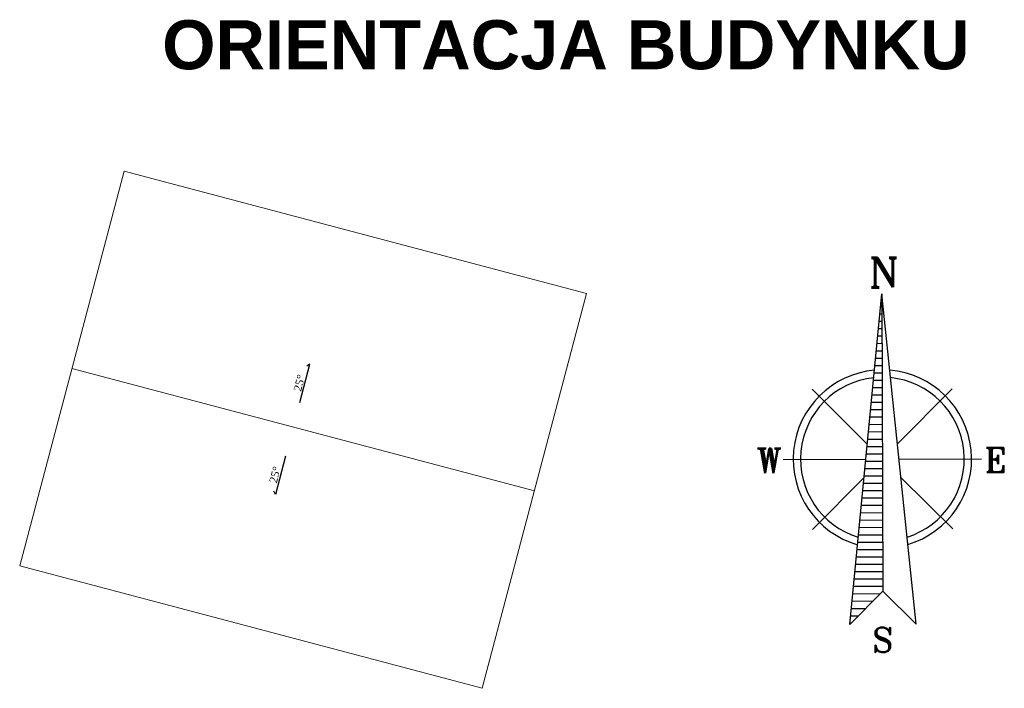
# Model space of a CAD drawing. Header units: millimetres. Extents: x -6697 to 21546, y -3389 to 18959.
# Tile 93 of 153: x 244 to 845, y 6916 to 7325. Entities that reach past the tile are written whole.
import ezdxf

# ---------------------------------------------------------------- set-up
doc = ezdxf.new("R2010")
doc.units = ezdxf.units.MM
doc.layers.add('dach', color=7, linetype='Continuous', lineweight=20, true_color=0xd60036)
doc.layers.add('JK-linie pomocnicze', color=40, linetype='Continuous', true_color=0xffbf00)
doc.layers.add('opisy', color=7, linetype='Continuous')
doc.layers.add('sciany_wew', color=7, linetype='Continuous', lineweight=18)
doc.styles.add('Arial', font='arial.ttf')
doc.styles.add('ROMANT', font='romant.shx')
doc.styles.get("Standard").update_dxf_attribs({"font": 'arial.ttf'})

# ---------------------------------------------------------------- blocks, each defined once
blk = doc.blocks.new('POLNOC_1')
h = blk.add_hatch()
h.set_pattern_fill('_USER', color=256, scale=3, style=0, pattern_type=0)
h.set_pattern_definition([(0, (-13.465, -134.65), (0, 3), [])])
h.paths.add_polyline_path([(0, -121.18), (-13.46, -134.65), (0, 0)])
for points in [[(0, -121.18), (-13.46, -134.65), (0, 0)], [(0, 0), (0, -121.18), (13.46, -134.65)]]:
    blk.add_lwpolyline(points, close=True)
for points in [[(-3.11, -31.1, 0.829946), (-10.22, -102.21)], [(10.22, -102.21, 0.829945), (3.11, -31.1)], [(-3.41, -34.14, 0.815783), (-9.92, -99.17)], [(9.92, -99.17, 0.815783), (3.41, -34.14)]]:
    blk.add_lwpolyline(points, format="xyb")
for points in [[(-28.56, -38.76), (-6.12, -61.2)], [(6.12, -61.2), (28.56, -38.76)], [(-40.39, -67.32), (-6.73, -67.32)], [(6.73, -67.32), (40.39, -67.32)], [(-28.56, -95.89), (-7.48, -74.81)], [(7.48, -74.81), (28.56, -95.89)]]:
    blk.add_lwpolyline(points)
at = {"width": 24.3162, "attachment_point": 5, "style": 'ROMANT'}
for s, insert, char_height in [('\\pt72;N', (0.96, 8.68), 12), ('\\pt60;W', (-46.09, -67.87), 10), ('\\pt60;E', (46.13, -67.87), 10), ('\\pt60;S', (-0.11, -141.01), 10)]:
    blk.add_mtext(s, dxfattribs=dict(at, insert=insert, char_height=char_height))
blk = doc.blocks.new('222')
for p, q in [((3.6, 117.2), (3.6, -4.2)), ((3.6, -4.2), (-3.6, 4.2))]:
    blk.add_line(p, q)

msp = doc.modelspace()

# ---------------------------------------------------------------- linework, layer by layer
at = {"layer": 'dach'}
msp.add_lwpolyline([(243.62, 6990.84), (307.49, 7232.13), (590.15, 7157.31), (526.28, 6916.02)], close=True, dxfattribs=at)
at = {"layer": 'sciany_wew'}
msp.add_lwpolyline([(275.55, 7111.49), (558.22, 7036.67)], dxfattribs=at)

# ---------------------------------------------------------------- block references
at = {"yscale": 0.2, "zscale": 0.2}
for p, xscale, rotation in [((420.08, 7113.51), -0.2000000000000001, 165.1735200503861), ((399.43, 7035.51), 0.2, 345.1735200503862)]:
    msp.add_blockref('222', p, dxfattribs=dict(at, xscale=xscale, rotation=rotation))
at = {"layer": 'JK-linie pomocnicze', "color": 252, "lineweight": 5, "xscale": 1.499999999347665, "yscale": 1.499999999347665, "zscale": 1.499999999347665, "rotation": 0.2132470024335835}
msp.add_blockref('POLNOC_1', (770.53, 7157.14), dxfattribs=at)

# ---------------------------------------------------------------- texts
at = {"char_height": 4.8, "attachment_point": 3, "rotation": 75.17352}
for insert, width in [((413.52, 7108.27), 9.901), ((398.66, 7052.11), 12.1862)]:
    msp.add_mtext('{\\fTimes New Roman|b0|i0|c238|p18;25%%D}', dxfattribs=dict(at, insert=insert, width=width))
at = {"layer": 'opisy', "insert": (577.48, 7309.28), "char_height": 30, "width": 558.8767, "attachment_point": 5, "line_spacing_factor": 0.9, "style": 'Arial'}
msp.add_mtext('{\\fArial|b1|i0|c238|p34;ORIENTACJA BUDYNKU}', dxfattribs=at)

doc.saveas('drawing.dxf')
